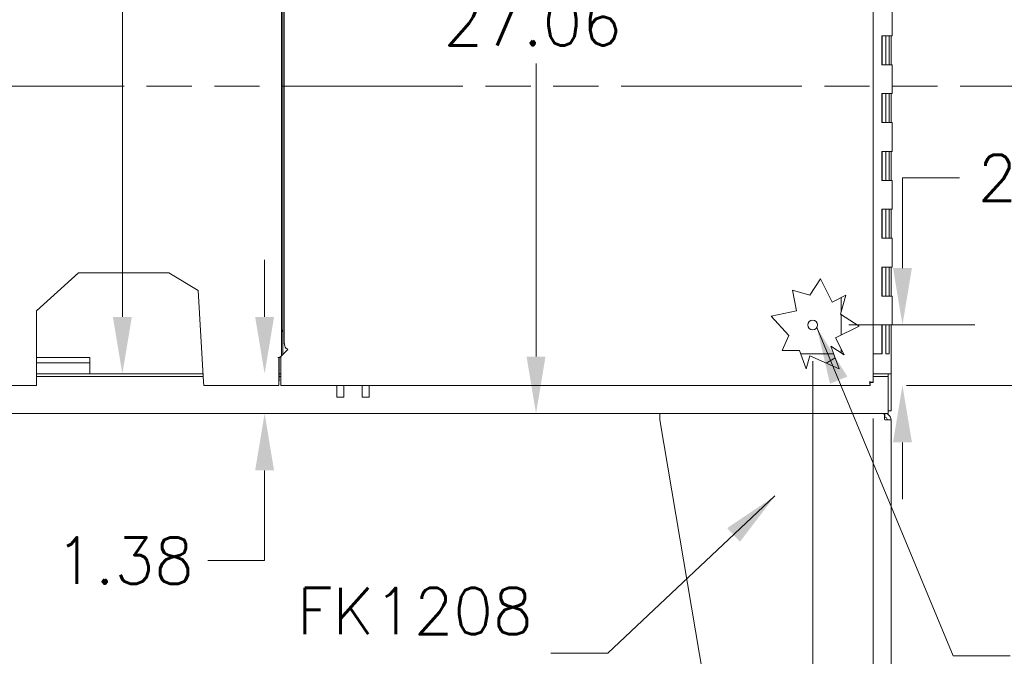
# Model space of a CAD drawing. Header units: inches. Extents: x 14 to 326, y 10 to 205.
# Tile 18 of 107: x 99 to 133, y 92 to 114. Entities that reach past the tile are written whole.
import ezdxf

# ---------------------------------------------------------------- set-up
doc = ezdxf.new("R2010")
doc.units = ezdxf.units.IN
doc.header["$LTSCALE"] = 20
doc.header["$MEASUREMENT"] = 0
doc.linetypes.add('DOUBLE_DASH_CHAIN', pattern=[1.2403, 0.6614, -0.0827, 0.1654, -0.0827, 0.1654, -0.0827])
for name, color, linetype, lineweight in [('Dimension (ANSI)', 7, 'Continuous', 5), ('Hatch (ANSI)', 7, 'Continuous', 5), ('Section Line (ANSI)', 7, 'DOUBLE_DASH_CHAIN', 5), ('Symbol (ANSI)', 7, 'Continuous', 5), ('Visible (ANSI)', 7, 'Continuous', 5), ('Visible Narrow (ANSI)', 7, 'Continuous', 5)]:
    doc.layers.add(name, color=color, linetype=linetype, lineweight=lineweight)
doc.styles.add('ROMANS', font='romans.shx')
doc.dimstyles.new('Default (ANSI)', dxfattribs={"dimscale": 20, "dimtxt": 0.08, "dimasz": 0.098425, "dimexe": 0.125, "dimexo": 0.0625, "dimgap": 0.031496, "dimtad": 0, "dimtih": 1, "dimtoh": 1, "dimrnd": 1e-08, "dimzin": 0, "dimdsep": 46, "dimtxsty": 'ROMANS', "dimcen": 0.09, "dimdle": 0.393701, "dimclrd": 256, "dimclre": 256, "dimclrt": 256, "dimadec": 0, "dimazin": 0, "dimtfac": 1.25, "dimtofl": 0, "dimtmove": 0, "dimatfit": 3, "dimfxl": 1, "dimtolj": 1, "dimtzin": 0, "dimlwd": -1, "dimlwe": -1, "dimarcsym": 0})
doc.dimstyles.new('Default (ANSI)$7', dxfattribs={"dimscale": 20, "dimtxt": 0.08, "dimasz": 0.098425, "dimexe": 0.125, "dimexo": 0.0625, "dimgap": 0.031496, "dimtad": 0, "dimtih": 1, "dimtoh": 1, "dimrnd": 1e-08, "dimzin": 0, "dimdsep": 46, "dimtxsty": 'ROMANS', "dimcen": 0.09, "dimdle": 0.393701, "dimclrd": 256, "dimclre": 256, "dimclrt": 256, "dimadec": 0, "dimazin": 0, "dimtfac": 1.25, "dimtofl": 0, "dimtmove": 0, "dimatfit": 3, "dimfxl": 1, "dimtolj": 1, "dimtzin": 0, "dimlwd": -1, "dimlwe": -1, "dimarcsym": 0})

# ---------------------------------------------------------------- blocks, each defined once
blk = doc.blocks.new('*D11')
at = {"layer": 'Defpoints', "color": 0, "transparency": 16777216}
for p in [(102.725, 153.237), (102.725, 153.237), (102.725, 101.862)]:
    blk.add_point(p, dxfattribs=at)
at = {"layer": 'Dimension (ANSI)', "transparency": 16777216}
for p, q in [((102.725, 151.268), (102.725, 131.979)), ((102.725, 103.83), (102.725, 129.12))]:
    blk.add_line(p, q, dxfattribs=at)
for points in [[(102.397, 151.268), (103.053, 151.268), (102.725, 153.237)], [(102.397, 103.83), (103.053, 103.83), (102.725, 101.862)]]:
    blk.add_solid(points, dxfattribs=at)
at = {"layer": 'Dimension (ANSI)', "transparency": 16777216, "insert": (99.525, 131.349), "char_height": 1.6, "attachment_point": 1, "style": 'ROMANS'}
blk.add_mtext('\\A1;51.38', dxfattribs=at)
blk = doc.blocks.new('2dTransSection1')
at = {"layer": 'Section Line (ANSI)', "linetype": 'DOUBLE_DASH_CHAIN', "ltscale": 0.023633}
blk.add_line((4.2403, 5.5902), (6.8942, 5.5902), dxfattribs=at)
blk = doc.blocks.new('*D15')
at = {"layer": 'Defpoints', "color": 0, "transparency": 16777216}
for p in [(128.599, 153.644), (128.599, 101.457), (140.86, 101.457)]:
    blk.add_point(p, dxfattribs=at)
at = {"layer": 'Dimension (ANSI)', "transparency": 16777216}
for p, q in [((129.849, 153.644), (143.36, 153.644)), ((140.86, 151.676), (140.86, 131.647)), ((140.86, 103.425), (140.86, 123.454)), ((129.849, 101.457), (143.36, 101.457))]:
    blk.add_line(p, q, dxfattribs=at)
for points in [[(140.531, 151.676), (141.188, 151.676), (140.86, 153.644)], [(140.531, 103.425), (141.188, 103.425), (140.86, 101.457)]]:
    blk.add_solid(points, dxfattribs=at)
at = {"layer": 'Dimension (ANSI)', "transparency": 16777216, "insert": (140.86, 127.55), "char_height": 1.6, "attachment_point": 5, "style": 'ROMANS'}
blk.add_mtext('\\A1;52.19{\\PLID HEIGHT\\PTYP.}', dxfattribs=at)
blk = doc.blocks.new('*D18')
at = {"layer": 'Defpoints', "color": 0, "transparency": 16777216}
for p in [(102.725, 101.862), (107.647, 101.862), (102.68, 100.487)]:
    blk.add_point(p, dxfattribs=at)
at = {"layer": 'Dimension (ANSI)', "transparency": 16777216}
for p, q in [((107.647, 103.83), (107.647, 105.799)), ((107.647, 98.518), (107.647, 95.4)), ((107.647, 95.4), (105.678, 95.4))]:
    blk.add_line(p, q, dxfattribs=at)
for points in [[(107.319, 103.83), (107.975, 103.83), (107.647, 101.862)], [(107.319, 98.518), (107.975, 98.518), (107.647, 100.487)]]:
    blk.add_solid(points, dxfattribs=at)
at = {"layer": 'Dimension (ANSI)', "transparency": 16777216, "insert": (100.401, 96.2), "char_height": 1.6, "attachment_point": 1, "style": 'ROMANS'}
blk.add_mtext('\\A1;1.38', dxfattribs=at)
blk = doc.blocks.new('*D34')
at = {"layer": 'Defpoints', "color": 0, "transparency": 16777216}
for p in [(126.61, 103.55), (128.599, 101.457), (129.715, 101.457)]:
    blk.add_point(p, dxfattribs=at)
at = {"layer": 'Dimension (ANSI)', "transparency": 16777216}
for p, q in [((129.715, 105.519), (129.715, 108.637)), ((129.715, 108.637), (131.683, 108.637)), ((127.86, 103.55), (132.215, 103.55)), ((129.849, 101.457), (132.215, 101.457)), ((129.715, 99.488), (129.715, 97.52))]:
    blk.add_line(p, q, dxfattribs=at)
for points in [[(129.387, 105.519), (130.043, 105.519), (129.715, 103.55)], [(129.387, 99.488), (130.043, 99.488), (129.715, 101.457)]]:
    blk.add_solid(points, dxfattribs=at)
at = {"layer": 'Dimension (ANSI)', "transparency": 16777216, "insert": (132.313, 109.437), "char_height": 1.6, "attachment_point": 1, "style": 'ROMANS'}
blk.add_mtext('\\A1;2.1', dxfattribs=at)
blk = doc.blocks.new('*D35')
at = {"layer": 'Defpoints', "color": 0, "transparency": 16777216}
for p in [(126.61, 103.55), (128.704, 101.561), (128.704, 86.157)]:
    blk.add_point(p, dxfattribs=at)
at = {"layer": 'Dimension (ANSI)', "transparency": 16777216}
for p, q in [((126.61, 102.3), (126.61, 83.657)), ((128.704, 100.311), (128.704, 83.657)), ((124.642, 86.157), (121.721, 86.157)), ((130.672, 86.157), (132.641, 86.157))]:
    blk.add_line(p, q, dxfattribs=at)
for points in [[(124.642, 86.485), (124.642, 85.829), (126.61, 86.157)], [(130.672, 86.485), (130.672, 85.829), (128.704, 86.157)]]:
    blk.add_solid(points, dxfattribs=at)
at = {"layer": 'Dimension (ANSI)', "transparency": 16777216, "insert": (118.196, 86.957), "char_height": 1.6, "attachment_point": 1, "style": 'ROMANS'}
blk.add_mtext('\\A1;2.1', dxfattribs=at)
blk = doc.blocks.new('*D48')
at = {"layer": 'Defpoints', "color": 0, "transparency": 16777216}
for p in [(110.704, 127.55), (117.037, 127.55), (117.037, 100.487)]:
    blk.add_point(p, dxfattribs=at)
at = {"layer": 'Dimension (ANSI)', "transparency": 16777216}
for p, q in [((111.954, 127.55), (119.537, 127.55)), ((117.037, 125.582), (117.037, 115.449)), ((117.037, 102.455), (117.037, 112.589))]:
    blk.add_line(p, q, dxfattribs=at)
for points in [[(116.709, 125.582), (117.365, 125.582), (117.037, 127.55)], [(116.709, 102.455), (117.365, 102.455), (117.037, 100.487)]]:
    blk.add_solid(points, dxfattribs=at)
at = {"layer": 'Dimension (ANSI)', "transparency": 16777216, "insert": (113.837, 114.819), "char_height": 1.6, "attachment_point": 1, "style": 'ROMANS'}
blk.add_mtext('\\A1;27.06', dxfattribs=at)

msp = doc.modelspace()

# ---------------------------------------------------------------- hatches: boundary and pattern name
at = {"layer": 'Hatch (ANSI)'}
h = msp.add_hatch(dxfattribs=at)
h.set_pattern_fill('ANSI31', color=256, scale=20, angle=-15, style=0)
h.paths.add_polyline_path([(127.696, 102.5213), (127.6016, 102.5816), (127.5933, 102.5869), (127.5933, 102.7238)])
h.paths.add_polyline_path([(128.212, 103.5134), (127.5933, 103.1997), (127.5933, 103.9086)])
h.paths.add_polyline_path([(127.757, 104.5761), (127.5933, 103.9914), (127.5933, 104.4931)])
h.paths.add_polyline_path([(127.3292, 102.5548), (127.5206, 102.03), (126.5146, 102.4802), (126.3886, 102.03), (126.1972, 102.5548)])

# ---------------------------------------------------------------- linework, layer by layer
at = {"layer": 'Visible (ANSI)'}
for p, q in [((108.2326, 152.592), (108.2326, 102.5071)), ((108.329, 102.9031), (108.329, 152.1962)), ((108.2739, 103.4474), (108.2739, 151.6519)), ((128.7039, 143.0064), (128.7039, 101.5613)), ((129.3626, 114.55), (129.3626, 113.55)), ((129.0037, 112.55), (129.0037, 113.55)), ((129.0037, 113.55), (129.183, 113.55)), ((129.0104, 113.55), (129.0104, 112.55)), ((129.1376, 113.55), (129.1376, 112.55)), ((129.3626, 113.55), (129.183, 113.55)), ((129.2576, 113.55), (129.2576, 112.55)), ((129.3189, 113.55), (129.3189, 112.55)), ((129.183, 112.55), (129.0037, 112.55)), ((129.183, 112.55), (129.3626, 112.55)), ((129.3626, 112.55), (129.3626, 111.55)), ((129.0037, 110.55), (129.0037, 111.55)), ((129.0037, 111.55), (129.183, 111.55)), ((129.0104, 111.55), (129.0104, 110.55)), ((129.1376, 111.55), (129.1376, 110.55)), ((129.3626, 111.55), (129.183, 111.55)), ((129.2576, 111.55), (129.2576, 110.55)), ((129.3189, 111.55), (129.3189, 110.55)), ((129.183, 110.55), (129.0037, 110.55)), ((129.183, 110.55), (129.3626, 110.55)), ((129.3626, 110.55), (129.3626, 109.55)), ((129.0037, 108.55), (129.0037, 109.55)), ((129.0037, 109.55), (129.183, 109.55)), ((129.0104, 109.55), (129.0104, 108.55)), ((129.1376, 109.55), (129.1376, 108.55)), ((129.3626, 109.55), (129.183, 109.55)), ((129.2576, 109.55), (129.2576, 108.55)), ((129.3189, 109.55), (129.3189, 108.55)), ((129.183, 108.55), (129.0037, 108.55)), ((129.183, 108.55), (129.3626, 108.55)), ((129.3626, 108.55), (129.3626, 107.55)), ((129.0037, 106.55), (129.0037, 107.55)), ((129.0037, 107.55), (129.183, 107.55)), ((129.0104, 107.55), (129.0104, 106.55)), ((129.1376, 107.55), (129.1376, 106.55)), ((129.3626, 107.55), (129.183, 107.55)), ((129.2576, 107.55), (129.2576, 106.55)), ((129.3189, 107.55), (129.3189, 106.55)), ((129.183, 106.55), (129.0037, 106.55)), ((129.183, 106.55), (129.3626, 106.55)), ((129.3626, 106.55), (129.3626, 105.55)), ((99.7583, 104.0365), (101.2097, 105.3497)), ((101.2097, 105.3497), (104.3338, 105.3497)), ((104.3338, 105.3497), (105.3518, 104.7405)), ((129.0037, 104.55), (129.0037, 105.55)), ((129.0037, 105.55), (129.183, 105.55)), ((129.0104, 105.55), (129.0104, 104.55)), ((129.1376, 105.55), (129.1376, 104.55)), ((129.3626, 105.55), (129.183, 105.55)), ((129.2576, 105.55), (129.2576, 104.55)), ((129.3189, 105.55), (129.3189, 104.55)), ((126.5138, 104.5779), (126.8778, 105.1477)), ((126.8778, 105.1477), (127.2881, 104.3384)), ((105.3518, 104.7405), (105.5313, 101.5808)), ((126.0518, 104.0406), (125.9065, 104.7479)), ((125.9065, 104.7479), (126.5138, 104.5779)), ((127.2881, 104.3384), (127.757, 104.5761)), ((127.757, 104.5761), (127.5737, 103.9212)), ((129.183, 104.55), (129.0037, 104.55)), ((129.183, 104.55), (129.3626, 104.55)), ((129.3626, 104.55), (129.3626, 103.55)), ((99.7583, 101.5808), (99.7583, 104.0365)), ((125.1676, 103.8588), (126.0518, 104.0406)), ((127.5737, 103.9212), (128.212, 103.5134)), ((125.7804, 103.1903), (125.1676, 103.8588)), ((108.2639, 103.3711), (108.2739, 103.3811)), ((108.2739, 103.4253), (108.2739, 103.4474)), ((108.2739, 102.883), (108.2739, 103.4253)), ((128.212, 103.5134), (127.4014, 103.1024)), ((129.0037, 103.55), (129.183, 103.55)), ((129.0037, 102.55), (129.0037, 103.55)), ((129.0104, 103.55), (129.0104, 102.55)), ((129.1376, 103.55), (129.1376, 102.55)), ((129.3626, 103.55), (129.183, 103.55)), ((129.2576, 103.55), (129.2576, 102.55)), ((129.3189, 103.55), (129.3189, 101.862)), ((108.2739, 102.883), (108.2739, 102.6841)), ((125.5476, 102.6702), (125.7804, 103.1903)), ((127.4014, 103.1024), (127.696, 102.5213)), ((108.4539, 102.7065), (108.2039, 102.4565)), ((108.2739, 102.5265), (108.2739, 102.6841)), ((108.4536, 102.7067), (108.4539, 102.7067)), ((108.4539, 102.7067), (108.4541, 102.7067)), ((108.4541, 102.7065), (108.4539, 102.7065)), ((108.4541, 102.7067), (108.4541, 102.7065)), ((126.1551, 102.6702), (125.5476, 102.6702)), ((126.3886, 102.03), (126.1551, 102.6702)), ((127.2336, 102.8167), (127.5206, 102.03)), ((127.696, 102.5213), (127.2336, 102.8167)), ((128.7039, 102.55), (129.0037, 102.55)), ((129.0104, 102.55), (129.0037, 102.55)), ((129.2576, 102.55), (129.1376, 102.55)), ((101.6002, 102.4245), (99.7583, 102.4245)), ((101.6002, 102.237), (99.7583, 102.237)), ((101.6002, 102.237), (101.6002, 102.4245)), ((101.6002, 102.1432), (101.6002, 102.237)), ((108.1075, 102.4243), (108.1075, 102.4245)), ((108.1075, 102.4245), (108.1077, 102.4245)), ((108.1389, 102.4243), (108.1075, 102.4243)), ((108.1077, 102.4245), (108.1599, 102.4245)), ((108.1389, 101.5808), (108.1389, 102.4243)), ((108.1514, 101.7059), (108.1514, 102.4245)), ((108.2039, 102.4565), (108.2039, 101.5815)), ((126.5146, 102.4802), (126.3886, 102.03)), ((127.5206, 102.03), (126.5146, 102.4802)), ((105.5154, 101.862), (99.7583, 101.862)), ((101.6002, 102.1432), (101.6002, 101.862)), ((108.2039, 101.862), (108.1514, 101.862)), ((129.194, 101.862), (128.7039, 101.862)), ((129.194, 101.862), (129.3189, 101.862)), ((129.2252, 101.8618), (129.2252, 101.862)), ((129.2252, 101.7683), (129.2252, 101.8618)), ((129.3189, 101.8618), (129.2252, 101.8618)), ((129.3189, 101.862), (129.3189, 101.8618)), ((129.3189, 100.5807), (129.3189, 101.8618)), ((105.5207, 101.7683), (99.7583, 101.7683)), ((99.7583, 101.5808), (99.7583, 101.4558)), ((105.5384, 101.4558), (105.5313, 101.5808)), ((108.1389, 101.7059), (108.1514, 101.7059)), ((108.1389, 101.6068), (108.1514, 101.6068)), ((108.1389, 101.4558), (108.1389, 101.5808)), ((108.2039, 101.7683), (108.1514, 101.7683)), ((108.2039, 101.5815), (108.2039, 101.4566)), ((128.5992, 101.5503), (128.5992, 101.4566)), ((128.6102, 101.5613), (128.7039, 101.5613)), ((128.7039, 101.7683), (129.2252, 101.7683)), ((129.2252, 101.7683), (129.2252, 100.6119)), ((99.7583, 101.4558), (87.9937, 101.4558)), ((108.1389, 101.4558), (105.5384, 101.4558)), ((128.5992, 101.4566), (108.2039, 101.4566)), ((110.1415, 101.0551), (110.1415, 101.4566)), ((110.3915, 101.0551), (110.3915, 101.4566)), ((111.0175, 101.0551), (111.0175, 101.4566)), ((111.2675, 101.0551), (111.2675, 101.4566)), ((129.2252, 100.487), (129.2252, 100.6119)), ((129.2252, 100.5807), (129.3189, 100.5807)), ((129.2252, 100.487), (87.2876, 100.487)), ((121.3189, 100.487), (121.3189, 100.2682)), ((121.3189, 100.2682), (123.2818, 88.7057)), ((129.1002, 100.362), (129.0939, 100.362)), ((129.1002, 100.362), (129.1002, 100.487)), ((129.1002, 100.2682), (129.3189, 100.2682)), ((129.3189, 100.2682), (129.3189, 88.7057))]:
    msp.add_line(p, q, dxfattribs=at)
msp.add_circle((126.6102, 103.5503), 0.1685, dxfattribs=at)
for points, degree in [([(127.5933, 103.9914), (127.5933, 104.1586), (127.5933, 104.3259), (127.5933, 104.4931)], 3), ([(127.5933, 103.1997), (127.5933, 103.436), (127.5933, 103.6723), (127.5933, 103.9086)], 3), ([(126.1972, 102.5548), (126.5745, 102.5548), (126.9518, 102.5548), (127.3292, 102.5548)], 3), ([(127.5933, 102.5869), (127.5933, 102.6325), (127.5933, 102.6782), (127.5933, 102.7238)], 3), ([(108.1514, 101.6068), (108.1514, 101.6068), (108.1514, 101.6167), (108.1514, 101.6369), (108.1514, 101.6671), (108.1514, 101.7059)], 5), ([(128.7039, 101.5613), (128.7039, 101.5622), (128.703, 101.5631), (128.7012, 101.564)], 3)]:
    msp.add_open_spline(points, degree=degree, dxfattribs=at)
for points, knots in [([(108.2326, 103.2572), (108.2326, 103.2931), (108.2458, 103.3289), (108.2612, 103.3647), (108.2621, 103.3669), (108.263, 103.369), (108.2639, 103.3711)], [0, 0, 0, 0, 1.4834748, 1.4834748, 1.4834748, 1.5707963, 1.5707963, 1.5707963, 1.5707963]), ([(108.3695, 102.7604), (108.3762, 102.7551), (108.3836, 102.7497), (108.3916, 102.7443), (108.4104, 102.7318), (108.432, 102.7193), (108.4536, 102.7067)], [0.82738349, 0.82738349, 0.82738349, 0.82738349, 1.04904184, 1.04904184, 1.04904184, 1.56803687, 1.56803687, 1.56803687, 1.56803687]), ([(108.1599, 102.4245), (108.1994, 102.4497), (108.2279, 102.475), (108.2321, 102.5002), (108.2324, 102.5025), (108.2326, 102.5048), (108.2326, 102.5071)], [0, 0, 0, 0, 1.0439524, 1.0439524, 1.0439524, 1.139631, 1.139631, 1.139631, 1.139631]), ([(128.7012, 101.564), (128.6943, 101.5674), (128.6736, 101.5709), (128.6452, 101.5743), (128.6255, 101.5767), (128.6022, 101.5791), (128.579, 101.5815)], [-0.86719116, -0.86719116, -0.86719116, -0.86719116, -0.3557543, -0.3557543, -0.3557543, 0, 0, 0, 0]), ([(128.579, 101.5815), (128.5939, 101.5754), (128.6078, 101.5693), (128.6099, 101.5631), (128.6101, 101.5625), (128.6102, 101.5619), (128.6102, 101.5613)], [0, 0, 0, 0, 0.9110099, 0.9110099, 0.9110099, 1, 1, 1, 1]), ([(128.579, 101.5815), (128.5851, 101.5666), (128.5912, 101.5527), (128.5974, 101.5506), (128.598, 101.5504), (128.5986, 101.5503), (128.5992, 101.5503)], [0, 0, 0, 0, 0.9110099, 0.9110099, 0.9110099, 1, 1, 1, 1]), ([(128.5992, 101.4566), (128.5948, 101.4566), (128.5905, 101.4795), (128.5862, 101.5153), (128.5838, 101.535), (128.5814, 101.5583), (128.579, 101.5815)], [-1, -1, -1, -1, -0.3557543, -0.3557543, -0.3557543, 0, 0, 0, 0]), ([(129.0781, 100.487), (129.0824, 100.487), (129.0866, 100.4547), (129.0909, 100.4021), (129.094, 100.3641), (129.0971, 100.3162), (129.1002, 100.2682)], [0, 0, 0, 0, 0.9120227, 0.9120227, 0.9120227, 1.5707963, 1.5707963, 1.5707963, 1.5707963]), ([(129.3189, 100.2682), (129.3189, 100.3347), (129.2867, 100.4005), (129.2341, 100.4412), (129.1961, 100.4706), (129.1482, 100.487), (129.1002, 100.487)], [0, 0, 0, 0, 0.9120227, 0.9120227, 0.9120227, 1.5707963, 1.5707963, 1.5707963, 1.5707963]), ([(129.1939, 100.2682), (129.1939, 100.3034), (129.1722, 100.3378), (129.1404, 100.3529), (129.1279, 100.3588), (129.114, 100.362), (129.1002, 100.362)], [0, 0, 0, 0, 1.1271971, 1.1271971, 1.1271971, 1.5707963, 1.5707963, 1.5707963, 1.5707963])]:
    msp.add_open_spline(points, degree=3, knots=knots, dxfattribs=at)
at = {"layer": 'Visible Narrow (ANSI)'}
for p, q in [((110.3915, 101.0551), (110.1415, 101.0551)), ((111.2675, 101.0551), (111.0175, 101.0551))]:
    msp.add_line(p, q, dxfattribs=at)
msp.add_arc((108.4539, 102.9031), 0.1249, 180, 189.28367, dxfattribs=at)
msp.add_open_spline([(108.3694, 102.7604), (108.3672, 102.7674), (108.3649, 102.7744), (108.3519, 102.8122), (108.3405, 102.8412), (108.3328, 102.8716), (108.3315, 102.8773), (108.3306, 102.883)], degree=3, knots=[0.19617798, 0.19617798, 0.19617798, 0.19617798, 0.25170165, 0.25170165, 0.5034033, 0.5034033, 0.56089278, 0.56089278, 0.56089278, 0.56089278], dxfattribs=at)

# ---------------------------------------------------------------- block references
at = {"layer": 'Section Line (ANSI)', "xscale": 20, "yscale": 20, "zscale": 20}
msp.add_blockref('2dTransSection1', (0, 0), dxfattribs=at)

# ---------------------------------------------------------------- texts
at = {"layer": 'Symbol (ANSI)', "insert": (116.9204, 92.1964), "char_height": 1.6, "width": 12.190415, "attachment_point": 6, "line_spacing_factor": 1.093904, "style": 'ROMANS'}
msp.add_mtext('{\\fRomanS|b0|i0;\\H1.6000;FK1208\\PINSTALLED}', dxfattribs=at)

# ---------------------------------------------------------------- dimensions: what is measured, and where the dimension line sits
at = {"layer": 'Dimension (ANSI)'}
dim = msp.add_linear_dim(base=(140.8596, 101.4566), p1=(128.5992, 153.6441), p2=(128.5992, 101.4566), angle=270, text='<>{\\PLID HEIGHT\\PTYP.}', dimstyle='Default (ANSI)', override={"dimdec": 2, "dimtp": 0, "dimtm": 0, "dimtdec": 2, "dimatfit": 1}, dxfattribs=at)
dim.commit()
dim.dimension.update_dxf_attribs({"geometry": '*D15', "text_midpoint": (140.8596, 127.5503), "dimtype": 160})
for base, p1, p2, angle, override, picture, middle in [((102.7247438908, 153.2369527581), (102.7247438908, 101.8619527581), (102.7247438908, 153.2369527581), 90, {"dimdec": 2, "dimse1": 1, "dimse2": 1, "dimtp": 0, "dimtm": 0, "dimtdec": 2, "dimatfit": 1}, '*D11', (102.7247438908, 130.5494527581)), ((117.0367, 127.5503), (117.0367, 100.487), (110.704, 127.5503), 90, {"dimdec": 2, "dimse1": 1, "dimtp": 0, "dimtm": 0, "dimtdec": 2, "dimatfit": 1}, '*D48', (117.0367, 114.0186)), ((129.7147, 101.4566), (126.6102, 103.5503), (128.5992, 101.4566), 90, {"dimdec": 1, "dimtp": 0, "dimtm": 0, "dimtdec": 2, "dimatfit": 1}, '*D34', (133.7607, 108.6373)), ((107.6469785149, 101.8619527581), (102.6796837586, 100.4869527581), (102.7247438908, 101.8619527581), 90, {"dimdec": 2, "dimse1": 1, "dimse2": 1, "dimtp": 0, "dimtm": 0, "dimtdec": 2, "dimatfit": 1}, '*D18', (102.7247438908, 95.3999310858)), ((128.7039, 86.1572), (126.6102, 103.5503), (128.7039, 101.5613), 180, {"dimtih": 0, "dimtoh": 0, "dimdec": 1, "dimtp": 0, "dimtm": 0, "dimtdec": 2, "dimatfit": 1}, '*D35', (119.6433, 86.1572))]:
    dim = msp.add_linear_dim(base=base, p1=p1, p2=p2, angle=angle, dimstyle='Default (ANSI)', override=override, dxfattribs=at)
    dim.commit()
    dim.dimension.update_dxf_attribs({"geometry": picture, "text_midpoint": middle, "dimtype": 160})

# ---------------------------------------------------------------- leaders
at = {"layer": 'Symbol (ANSI)', "annotation_type": 0, "has_hookline": 1}
for points, hookline_direction, text_width in [([(126.7518, 103.4589), (131.4719, 92.1083), (133.4404, 92.1083)], 0, 23.384), ([(125.3046, 97.6382), (119.5188, 92.1964), (117.5503, 92.1964)], 1, 11.5385)]:
    msp.add_leader(points, dimstyle='Default (ANSI)$7', override={"dimtad": 0}, dxfattribs=dict(at, hookline_direction=hookline_direction, text_width=text_width))

doc.saveas('drawing.dxf')
